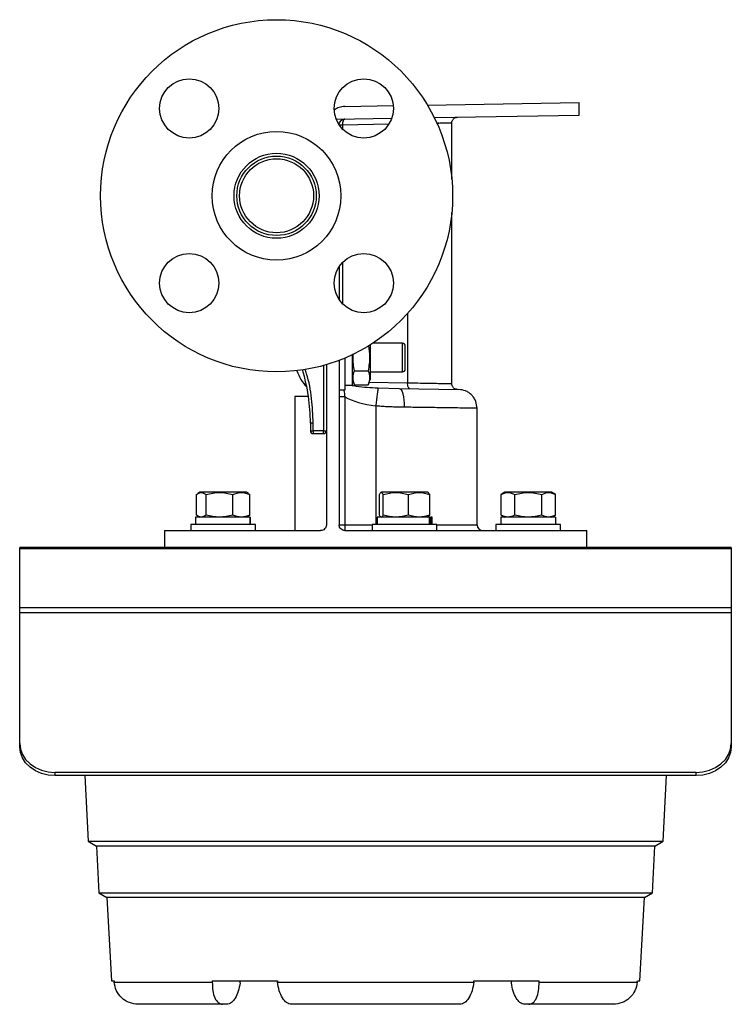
# Model space of a CAD drawing. Header units: inches. Extents: x -9.5 to 26.3, y -12.1 to 25.2.
# Tile 6 of 9: x 5 to 12.5, y 12.4 to 22.9. Entities that reach past the tile are written whole.
import ezdxf

# ---------------------------------------------------------------- set-up
doc = ezdxf.new("R2010")
doc.units = ezdxf.units.IN
doc.header["$MEASUREMENT"] = 0

msp = doc.modelspace()

# ---------------------------------------------------------------- linework, layer by layer
at = {"color": 7, "linetype": 'Continuous', "lineweight": 25}
for p, q in [((9.3, 21.987), (10.917, 22.015)), ((10.917, 21.88), (10.917, 22.015)), ((8.422, 21.972), (8.937, 21.981)), ((8.33, 21.835), (8.92, 21.846)), ((9.373, 21.853), (10.917, 21.88)), ((8.396, 21.774), (8.362, 21.774)), ((8.89, 21.783), (8.396, 21.774)), ((8.396, 21.774), (8.396, 21.732)), ((9.56, 21.199), (9.56, 21.797)), ((9.56, 19.019), (9.56, 20.842)), ((8.36, 20.264), (8.36, 19.918)), ((8.396, 20.309), (8.396, 19.872)), ((9.089, 19.768), (9.089, 19.03)), ((8.691, 19.433), (8.691, 19.302)), ((9.034, 19.45), (8.717, 19.45)), ((9.034, 19.146), (9.034, 19.45)), ((8.425, 18.954), (8.425, 19.294)), ((8.503, 19.005), (8.503, 19.329)), ((8.691, 19.302), (8.691, 19.064)), ((8.195, 19.214), (8.195, 18.519)), ((8.225, 19.223), (8.225, 17.518)), ((8.36, 19.268), (8.36, 17.518)), ((8.523, 19.158), (8.671, 19.158)), ((8.691, 19.146), (9.034, 19.146)), ((8.425, 19.005), (8.503, 19.005)), ((8.503, 19.064), (8.523, 19.009)), ((8.503, 19.04), (8.512, 19.04)), ((8.523, 19.009), (8.671, 19.009)), ((8.67, 19.009), (8.691, 19.064)), ((8.681, 19.037), (9.089, 19.03)), ((8.775, 18.976), (9.001, 18.97)), ((7.888, 18.883), (7.888, 17.456)), ((8.03, 18.883), (7.888, 18.883)), ((8.36, 18.954), (8.425, 18.954)), ((8.421, 18.879), (8.36, 18.879)), ((8.421, 18.879), (8.421, 17.518)), ((9.001, 18.97), (9.633, 18.959)), ((8.75, 18.784), (8.75, 17.521)), ((9.83, 17.518), (9.83, 18.759)), ((8.055, 18.599), (8.055, 18.519)), ((8.085, 18.599), (8.055, 18.599)), ((8.085, 18.519), (8.085, 18.599)), ((8.055, 18.519), (8.085, 18.519)), ((8.195, 18.519), (8.085, 18.519)), ((8.085, 18.519), (8.085, 18.489)), ((8.085, 18.489), (8.195, 18.489)), ((8.195, 18.519), (8.225, 18.519)), ((8.195, 18.489), (8.195, 18.519)), ((6.84, 17.622), (6.84, 17.841)), ((6.876, 17.864), (6.855, 17.852)), ((7.374, 17.864), (6.876, 17.864)), ((6.943, 17.622), (6.943, 17.841)), ((7.228, 17.622), (7.228, 17.841)), ((7.395, 17.852), (7.374, 17.864)), ((7.41, 17.841), (7.393, 17.848)), ((7.41, 17.622), (7.41, 17.841)), ((8.789, 17.622), (8.789, 17.841)), ((8.808, 17.864), (8.803, 17.86)), ((9.288, 17.864), (8.808, 17.864)), ((8.83, 17.622), (8.83, 17.841)), ((9.098, 17.622), (9.098, 17.841)), ((9.306, 17.864), (9.288, 17.864)), ((9.311, 17.86), (9.306, 17.864)), ((9.325, 17.841), (9.31, 17.857)), ((9.325, 17.622), (9.325, 17.841)), ((10.126, 17.864), (10.086, 17.84)), ((10.086, 17.622), (10.086, 17.841)), ((10.624, 17.864), (10.126, 17.864)), ((10.231, 17.622), (10.231, 17.841)), ((10.519, 17.622), (10.519, 17.841)), ((10.664, 17.84), (10.624, 17.864)), ((10.664, 17.622), (10.664, 17.841)), ((7.393, 17.614), (7.41, 17.622)), ((9.31, 17.605), (9.325, 17.622)), ((10.086, 17.622), (10.126, 17.599)), ((10.624, 17.599), (10.664, 17.622)), ((6.781, 17.521), (6.781, 17.456)), ((7.469, 17.521), (6.781, 17.521)), ((6.832, 17.599), (6.832, 17.521)), ((7.411, 17.599), (6.832, 17.599)), ((6.855, 17.611), (6.876, 17.599)), ((7.374, 17.599), (7.395, 17.611)), ((7.411, 17.599), (7.411, 17.521)), ((7.411, 17.599), (7.417, 17.599)), ((7.417, 17.521), (7.417, 17.599)), ((7.418, 17.599), (7.417, 17.599)), ((7.418, 17.521), (7.418, 17.599)), ((7.469, 17.456), (7.469, 17.521)), ((8.36, 17.518), (8.421, 17.518)), ((8.421, 17.518), (8.713, 17.518)), ((8.713, 17.521), (8.713, 17.456)), ((9.376, 17.521), (8.713, 17.521)), ((8.764, 17.599), (8.764, 17.521)), ((9.321, 17.599), (8.764, 17.599)), ((8.803, 17.602), (8.808, 17.599)), ((9.306, 17.599), (9.311, 17.602)), ((9.321, 17.599), (9.321, 17.521)), ((9.321, 17.599), (9.336, 17.599)), ((9.336, 17.521), (9.336, 17.599)), ((9.35, 17.599), (9.336, 17.599)), ((9.35, 17.521), (9.35, 17.599)), ((9.401, 17.521), (9.376, 17.521)), ((9.401, 17.456), (9.401, 17.521)), ((9.401, 17.518), (9.83, 17.518)), ((10.031, 17.521), (10.031, 17.456)), ((10.719, 17.521), (10.031, 17.521)), ((10.082, 17.599), (10.082, 17.521)), ((10.667, 17.599), (10.082, 17.599)), ((10.667, 17.599), (10.667, 17.521)), ((10.719, 17.456), (10.719, 17.521)), ((6.5, 17.456), (6.5, 17.276)), ((6.5, 17.456), (8.163, 17.456)), ((8.423, 17.456), (11, 17.456)), ((11, 17.276), (11, 17.456)), ((12.538, 17.276), (4.958, 17.276)), ((4.958, 17.261), (4.958, 17.276)), ((12.538, 17.261), (4.958, 17.261)), ((4.958, 16.639), (4.958, 17.261)), ((12.538, 17.276), (12.538, 17.261)), ((12.538, 17.261), (12.538, 16.639)), ((4.958, 16.639), (12.538, 16.639)), ((4.958, 16.579), (4.958, 16.639)), ((4.958, 15.189), (4.958, 16.579)), ((12.538, 16.579), (4.958, 16.579)), ((12.538, 16.639), (12.538, 16.579)), ((12.538, 16.579), (12.538, 15.189)), ((4.958, 15.155), (4.958, 15.189)), ((12.538, 15.189), (12.538, 15.155)), ((12.163, 14.882), (5.333, 14.882)), ((5.333, 14.882), (5.333, 14.847)), ((12.163, 14.847), (5.333, 14.847)), ((5.651, 14.847), (5.687, 14.149)), ((11.813, 14.149), (11.849, 14.847)), ((12.163, 14.847), (12.163, 14.882)), ((5.687, 14.149), (5.775, 14.098)), ((5.687, 14.149), (8.75, 14.149)), ((5.775, 14.098), (5.801, 13.6)), ((8.75, 14.098), (5.775, 14.098)), ((8.75, 14.149), (11.813, 14.149)), ((11.725, 14.098), (8.75, 14.098)), ((11.699, 13.6), (11.725, 14.098)), ((11.725, 14.098), (11.813, 14.149)), ((5.801, 13.6), (5.888, 13.55)), ((5.801, 13.6), (8.75, 13.6)), ((5.888, 13.55), (5.935, 12.663)), ((8.75, 13.55), (5.888, 13.55)), ((8.75, 13.6), (11.699, 13.6)), ((11.612, 13.55), (8.75, 13.55)), ((11.565, 12.663), (11.612, 13.55)), ((11.612, 13.55), (11.699, 13.6)), ((5.935, 12.663), (5.963, 12.663)), ((5.964, 12.65), (7.01, 12.65)), ((7.01, 12.663), (7.703, 12.663)), ((7.704, 12.65), (9.796, 12.65)), ((9.797, 12.663), (10.49, 12.663)), ((10.49, 12.65), (11.536, 12.65)), ((11.537, 12.663), (11.565, 12.663)), ((7.12, 12.413), (6.22, 12.413)), ((7.163, 12.413), (7.12, 12.413)), ((9.65, 12.413), (7.85, 12.413)), ((10.38, 12.413), (10.337, 12.413)), ((11.28, 12.413), (10.38, 12.413))]:
    msp.add_line(p, q, dxfattribs=at)
at = {"color": 7, "linetype": 'Continuous', "lineweight": 25, "flags": 128}
for points in [[(8.421, 21.837), (8.416, 21.836), (8.412, 21.832), (8.407, 21.826), (8.403, 21.818), (8.4, 21.809), (8.398, 21.798), (8.397, 21.786), (8.396, 21.774)], [(9.114, 18.968), (9.109, 18.969), (9.104, 18.972), (9.1, 18.978), (9.096, 18.986), (9.093, 18.995), (9.091, 19.006), (9.089, 19.018), (9.089, 19.03)], [(9.001, 18.97), (9.012, 18.966), (9.022, 18.954), (9.032, 18.936), (9.04, 18.911), (9.046, 18.88), (9.051, 18.846), (9.053, 18.808), (9.054, 18.77)], [(4.958, 15.189), (4.965, 15.129), (4.987, 15.071), (5.021, 15.018), (5.068, 14.972), (5.125, 14.934), (5.189, 14.905), (5.26, 14.888), (5.333, 14.882)], [(5.333, 14.847), (5.26, 14.853), (5.189, 14.871), (5.125, 14.899), (5.068, 14.937), (5.021, 14.984), (4.987, 15.037), (4.965, 15.095), (4.958, 15.155)], [(12.163, 14.882), (12.236, 14.888), (12.307, 14.905), (12.371, 14.934), (12.428, 14.972), (12.475, 15.018), (12.509, 15.071), (12.531, 15.129), (12.538, 15.189)], [(12.538, 15.155), (12.531, 15.095), (12.509, 15.037), (12.475, 14.984), (12.428, 14.937), (12.371, 14.899), (12.307, 14.871), (12.236, 14.853), (12.163, 14.847)], [(7.305, 12.641), (7.306, 12.653), (7.307, 12.663)], [(10.193, 12.663), (10.194, 12.65), (10.195, 12.641)]]:
    msp.add_lwpolyline(points, dxfattribs=at)
at = {"color": 7, "linetype": 'Continuous', "lineweight": 25}
for centre, radius in [((7.694, 21.021), 1.875), ((6.764, 21.951), 0.315), ((8.623, 21.951), 0.315), ((7.694, 21.021), 0.685), ((7.694, 21.021), 0.453), ((7.694, 21.021), 0.423), ((7.694, 21.021), 0.394), ((6.764, 20.091), 0.315), ((8.623, 20.091), 0.315)]:
    msp.add_circle(centre, radius, dxfattribs=at)
for centre, radius, start, end in [((9.034, 19.419), 0.031, 0, 90), ((8.344, 19.298), 0.455, 197.8781, 224.0758), ((6.105, 18.599), 1.95, 0, 16.9071), ((9.034, 19.177), 0.031, 270, 0), ((8.085, 18.519), 0.03, 180, 270), ((8.195, 18.519), 0.03, 270, 0), ((9.318, 17.503), 0.896, 179.0014, 182.9983), ((9.893, 17.518), 0.0625, 180, 270)]:
    msp.add_arc(centre, radius, start, end, dxfattribs=at)
for centre, major_axis, ratio, start_param, end_param in [((8.935, 19.033), (0.652, -0.011), 0.402474, 3.811383, 4.431039), ((8.75, 49.859), (0, 54.463), 0.070055, 2.322619, 2.322948), ((11.222, 49.859), (4.132, 54.463), 0.034827, 2.325261, 2.32559), ((6.278, 49.859), (-4.132, 54.463), 0.034827, 2.319977, 2.320306), ((11.222, 49.859), (4.132, 54.463), 0.034827, 3.962879, 3.963208), ((6.278, 49.859), (-4.132, 54.463), 0.034827, 3.957595, 3.957924), ((8.75, 49.859), (0, 54.463), 0.070055, 3.960237, 3.960566)]:
    msp.add_ellipse(centre, major_axis=major_axis, ratio=ratio, start_param=start_param, end_param=end_param, dxfattribs=at)
for points, knots in [([(8.422, 21.972), (8.401, 21.97), (8.36, 21.966), (8.326, 21.944), (8.309, 21.934)], [0, 0, 0, 0, 0.50745, 1, 1, 1, 1]), ([(8.36, 21.774), (8.361, 21.782), (8.363, 21.799), (8.377, 21.819), (8.397, 21.834), (8.413, 21.836), (8.421, 21.837)], [0, 0, 0, 0, 0.249663, 0.499494, 0.749397, 1, 1, 1, 1]), ([(9.56, 21.795), (9.561, 21.803), (9.562, 21.815), (9.57, 21.829), (9.578, 21.839), (9.587, 21.847), (9.602, 21.855), (9.614, 21.857), (9.621, 21.858)], [0, 0, 0, 0, 0.239697, 0.368515, 0.5, 0.631485, 0.760303, 1, 1, 1, 1]), ([(9.56, 21.795), (9.559, 21.795), (9.556, 21.795), (9.535, 21.795), (9.5, 21.794), (9.454, 21.793), (9.414, 21.792), (9.396, 21.792)], [0, 0, 0, 0, 0.196595, 0.400036, 0.610323, 0.827456, 1, 1, 1, 1]), ([(9.425, 21.793), (9.424, 21.793), (9.421, 21.793), (9.41, 21.792), (9.398, 21.792), (9.396, 21.792)], [0, 0, 0, 0, 0.437809, 0.890868, 1, 1, 1, 1]), ([(8.673, 19.426), (8.678, 19.386), (8.691, 19.297), (8.678, 19.207), (8.671, 19.158)], [0, 0, 0, 0, 0.451224, 1, 1, 1, 1]), ([(9.065, 19.177), (9.065, 19.179), (9.065, 19.181), (9.065, 19.196), (9.065, 19.212), (9.065, 19.231), (9.065, 19.259), (9.065, 19.298), (9.065, 19.337), (9.065, 19.365), (9.065, 19.384), (9.065, 19.4), (9.065, 19.415), (9.065, 19.417), (9.065, 19.419)], [0, 0, 0, 0, 0.1197215, 0.1848886, 0.25, 0.3151671, 0.3802785, 0.5, 0.6197215, 0.6848886, 0.75, 0.8151671, 0.8802785, 1, 1, 1, 1]), ([(8.523, 19.158), (8.515, 19.206), (8.504, 19.267), (8.511, 19.327), (8.513, 19.341)], [0, 0, 0, 0, 0.7770884, 1, 1, 1, 1]), ([(8.085, 18.599), (8.081, 18.687), (8.073, 18.864), (8.039, 19.058), (8.002, 19.158), (7.997, 19.174)], [0, 0, 0, 0, 0.449867, 0.912689, 1, 1, 1, 1]), ([(8.523, 19.009), (8.516, 19.034), (8.502, 19.084), (8.516, 19.133), (8.523, 19.158)], [0, 0, 0, 0, 0.491212, 1, 1, 1, 1]), ([(8.671, 19.158), (8.677, 19.134), (8.692, 19.084), (8.678, 19.035), (8.671, 19.009)], [0, 0, 0, 0, 0.491212, 1, 1, 1, 1]), ([(8.485, 19.005), (8.504, 19.001), (8.6, 18.983), (8.697, 18.979), (8.775, 18.976)], [0, 0, 0, 0, 0.205655, 1, 1, 1, 1]), ([(8.775, 18.976), (8.774, 18.968), (8.772, 18.952), (8.766, 18.903), (8.758, 18.845), (8.753, 18.804), (8.75, 18.784)], [0, 0, 0, 0, 0.26284, 0.527177, 0.776772, 1, 1, 1, 1]), ([(9.089, 19.03), (9.127, 19.029), (9.202, 19.028), (9.299, 19.026), (9.382, 19.025), (9.449, 19.023), (9.5, 19.022), (9.535, 19.022), (9.556, 19.021), (9.559, 19.021), (9.56, 19.021)], [0, 0, 0, 0, 0.138579, 0.273279, 0.404099, 0.531039, 0.6541, 0.77328, 0.88858, 1, 1, 1, 1]), ([(9.621, 18.959), (9.614, 18.96), (9.602, 18.961), (9.587, 18.969), (9.578, 18.977), (9.57, 18.987), (9.562, 19.001), (9.561, 19.013), (9.56, 19.021)], [0, 0, 0, 0, 0.239697, 0.368515, 0.5, 0.631485, 0.760303, 1, 1, 1, 1]), ([(8.411, 18.954), (8.411, 18.952), (8.416, 18.928), (8.419, 18.903), (8.421, 18.879)], [0, 0, 0, 0, 0.084144, 1, 1, 1, 1]), ([(9.83, 18.759), (9.827, 18.783), (9.823, 18.822), (9.799, 18.868), (9.774, 18.9), (9.742, 18.926), (9.697, 18.951), (9.658, 18.955), (9.633, 18.959)], [0, 0, 0, 0, 0.239697, 0.368515, 0.5, 0.631485, 0.760303, 1, 1, 1, 1]), ([(8.75, 18.784), (8.75, 18.784), (8.75, 18.784), (8.75, 18.784), (8.75, 18.784)], [0, 0, 0, 0, 0.5600042, 1, 1, 1, 1]), ([(9.054, 18.77), (9.03, 18.77), (8.988, 18.771), (8.926, 18.772), (8.868, 18.774), (8.809, 18.778), (8.769, 18.782), (8.75, 18.784)], [0, 0, 0, 0, 0.240269, 0.426822, 0.608257, 0.812378, 1, 1, 1, 1]), ([(9.83, 18.759), (9.828, 18.759), (9.824, 18.759), (9.79, 18.759), (9.734, 18.76), (9.65, 18.761), (9.54, 18.763), (9.402, 18.765), (9.239, 18.767), (9.116, 18.769), (9.054, 18.77)], [0, 0, 0, 0, 0.106977, 0.2191051, 0.3363838, 0.458812, 0.5863889, 0.7191133, 0.8569841, 1, 1, 1, 1]), ([(6.84, 17.841), (6.857, 17.852), (6.891, 17.874), (6.926, 17.852), (6.943, 17.841)], [0, 0, 0, 0, 0.499067, 1, 1, 1, 1]), ([(6.943, 17.841), (6.99, 17.852), (7.085, 17.874), (7.18, 17.852), (7.228, 17.841)], [0, 0, 0, 0, 0.500147, 1, 1, 1, 1]), ([(7.228, 17.841), (7.258, 17.852), (7.319, 17.874), (7.38, 17.852), (7.41, 17.841)], [0, 0, 0, 0, 0.499067, 1, 1, 1, 1]), ([(8.789, 17.841), (8.796, 17.852), (8.81, 17.874), (8.823, 17.852), (8.83, 17.841)], [0, 0, 0, 0, 0.499067, 1, 1, 1, 1]), ([(8.83, 17.841), (8.875, 17.852), (8.964, 17.874), (9.054, 17.852), (9.098, 17.841)], [0, 0, 0, 0, 0.500147, 1, 1, 1, 1]), ([(9.098, 17.841), (9.136, 17.852), (9.212, 17.874), (9.287, 17.852), (9.325, 17.841)], [0, 0, 0, 0, 0.499067, 1, 1, 1, 1]), ([(10.086, 17.841), (10.11, 17.852), (10.158, 17.874), (10.207, 17.852), (10.231, 17.841)], [0, 0, 0, 0, 0.499067, 1, 1, 1, 1]), ([(10.231, 17.841), (10.279, 17.852), (10.375, 17.874), (10.471, 17.852), (10.519, 17.841)], [0, 0, 0, 0, 0.5001466, 1, 1, 1, 1]), ([(10.519, 17.841), (10.543, 17.852), (10.591, 17.874), (10.64, 17.852), (10.664, 17.841)], [0, 0, 0, 0, 0.499067, 1, 1, 1, 1]), ([(6.943, 17.622), (6.926, 17.611), (6.891, 17.588), (6.857, 17.611), (6.84, 17.622)], [0, 0, 0, 0, 0.499067, 1, 1, 1, 1]), ([(7.228, 17.622), (7.18, 17.611), (7.085, 17.588), (6.99, 17.611), (6.943, 17.622)], [0, 0, 0, 0, 0.4998534, 1, 1, 1, 1]), ([(7.41, 17.622), (7.38, 17.611), (7.319, 17.588), (7.258, 17.611), (7.228, 17.622)], [0, 0, 0, 0, 0.499067, 1, 1, 1, 1]), ([(8.83, 17.622), (8.823, 17.611), (8.81, 17.588), (8.796, 17.611), (8.789, 17.622)], [0, 0, 0, 0, 0.499067, 1, 1, 1, 1]), ([(9.098, 17.622), (9.054, 17.611), (8.964, 17.588), (8.875, 17.611), (8.83, 17.622)], [0, 0, 0, 0, 0.499853, 1, 1, 1, 1]), ([(9.325, 17.622), (9.287, 17.611), (9.212, 17.588), (9.136, 17.611), (9.098, 17.622)], [0, 0, 0, 0, 0.499067, 1, 1, 1, 1]), ([(10.231, 17.622), (10.207, 17.611), (10.159, 17.588), (10.11, 17.611), (10.086, 17.622)], [0, 0, 0, 0, 0.499067, 1, 1, 1, 1]), ([(10.519, 17.622), (10.471, 17.611), (10.375, 17.588), (10.279, 17.611), (10.231, 17.622)], [0, 0, 0, 0, 0.4998534, 1, 1, 1, 1]), ([(10.664, 17.622), (10.64, 17.611), (10.592, 17.588), (10.543, 17.611), (10.519, 17.622)], [0, 0, 0, 0, 0.499067, 1, 1, 1, 1]), ([(8.225, 17.518), (8.225, 17.514), (8.224, 17.506), (8.219, 17.49), (8.207, 17.473), (8.187, 17.458), (8.171, 17.457), (8.163, 17.456)], [0, 0, 0, 0, 0.125386, 0.250586, 0.500117, 0.74977, 1, 1, 1, 1]), ([(8.423, 17.456), (8.414, 17.457), (8.398, 17.459), (8.377, 17.473), (8.366, 17.49), (8.361, 17.506), (8.36, 17.514), (8.36, 17.518)], [0, 0, 0, 0, 0.249454, 0.49896, 0.748467, 0.874434, 1, 1, 1, 1]), ([(6.22, 12.413), (6.188, 12.416), (6.124, 12.423), (6.041, 12.477), (5.981, 12.555), (5.97, 12.618), (5.964, 12.65)], [0, 0, 0, 0, 0.250507, 0.499905, 0.749464, 1, 1, 1, 1]), ([(7.01, 12.65), (7.01, 12.618), (7.011, 12.555), (7.035, 12.477), (7.072, 12.423), (7.104, 12.416), (7.12, 12.413)], [0, 0, 0, 0, 0.2504384, 0.4997813, 0.7492809, 1, 1, 1, 1]), ([(7.305, 12.641), (7.3, 12.61), (7.29, 12.549), (7.255, 12.476), (7.22, 12.435), (7.189, 12.416), (7.172, 12.414), (7.163, 12.413)], [0, 0, 0, 0, 0.247171, 0.499063, 0.725049, 0.856462, 1, 1, 1, 1]), ([(7.85, 12.413), (7.834, 12.416), (7.801, 12.423), (7.756, 12.477), (7.72, 12.555), (7.71, 12.618), (7.704, 12.65)], [0, 0, 0, 0, 0.250507, 0.499905, 0.749464, 1, 1, 1, 1]), ([(9.796, 12.65), (9.79, 12.618), (9.78, 12.555), (9.744, 12.477), (9.699, 12.423), (9.666, 12.416), (9.65, 12.413)], [0, 0, 0, 0, 0.250438, 0.499781, 0.749281, 1, 1, 1, 1]), ([(10.337, 12.413), (10.328, 12.414), (10.311, 12.416), (10.28, 12.435), (10.245, 12.476), (10.21, 12.549), (10.2, 12.61), (10.195, 12.641)], [0, 0, 0, 0, 0.143486, 0.274867, 0.500843, 0.752763, 1, 1, 1, 1]), ([(10.38, 12.413), (10.396, 12.416), (10.428, 12.423), (10.465, 12.477), (10.489, 12.555), (10.49, 12.618), (10.49, 12.65)], [0, 0, 0, 0, 0.250507, 0.499905, 0.749464, 1, 1, 1, 1]), ([(11.536, 12.65), (11.53, 12.618), (11.519, 12.555), (11.459, 12.477), (11.376, 12.423), (11.312, 12.416), (11.28, 12.413)], [0, 0, 0, 0, 0.250438, 0.499781, 0.749281, 1, 1, 1, 1])]:
    msp.add_open_spline(points, degree=3, knots=knots, dxfattribs=at)

doc.saveas('drawing.dxf')
